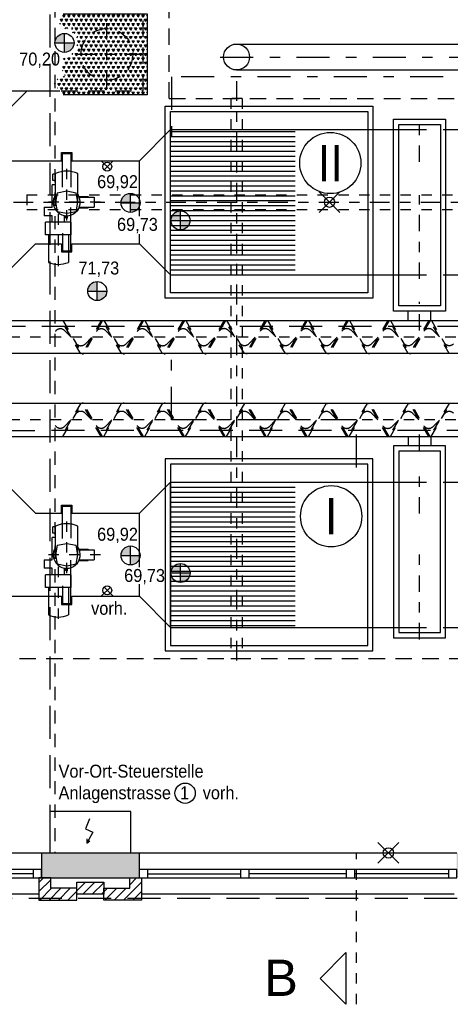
# Model space of a CAD drawing. Header units: metres. Extents: x -5 to 93, y -48 to 79.
# Tile 70 of 91: x 78.3 to 82.45, y 6.74 to 16.23. Entities that reach past the tile are written whole.
import ezdxf
from ezdxf.enums import TextEntityAlignment as Align

# ---------------------------------------------------------------- set-up
doc = ezdxf.new("R2010")
doc.units = ezdxf.units.M
doc.header["$LTSCALE"] = 0.05
doc.header["$PDMODE"] = 35
doc.header["$PDSIZE"] = 0.1
for name, pattern in [('MITTE', [1.75, 1.25, -0.25, 0, -0.25]), ('STRICHPUNKT', [25.4, 12.7, -6.35, 0, -6.35]), ('STRICHPUNKT2', [12.7, 6.35, -3.175, 0, -3.175]), ('VERDECKT', [9.525, 6.35, -3.175]), ('VERDECKT2', [4.7625, 3.175, -1.5875])]:
    doc.linetypes.add(name, pattern=pattern)
for name, color, linetype in [('A_Achse', 9, 'STRICHPUNKT2'), ('A_Ansicht', 2, 'Continuous'), ('A_FENSTER_TUER', 7, 'Continuous'), ('A_Sanitär', 4, 'Continuous'), ('A_Schnitt', 1, 'Continuous'), ('A_Schnitt-Mauerwerk', 1, 'Continuous'), ('A_Schraffur', 9, 'Continuous'), ('A_Text', 5, 'Continuous'), ('A_Unsichtbar', 7, 'VERDECKT'), ('A_Unsichtbar-über', 253, 'VERDECKT'), ('Text', 3, 'Continuous')]:
    doc.layers.add(name, color=color, linetype=linetype)
doc.layers.add('A_Bemassungspunkte', color=1, linetype='Continuous', plot=False)
doc.styles.add('Arial', font='arial.ttf', dxfattribs={"width": 0.9})

# ---------------------------------------------------------------- blocks, each defined once
blk = doc.blocks.new('SCHNIT-L')
at = {"color": 6, "linetype": 'MITTE'}
blk.add_line((-2.919, 0), (0, 0), dxfattribs=at)
at = {"color": 2}
blk.add_lwpolyline([(-1.919, 0.2), (-2.919, 0.2), (-2.419, 0.7)], close=True, dxfattribs=at)
at = {"layer": 'Text', "color": 6, "style": 'Arial'}
blk.add_attdef('SCHNITT', text='', height=0.7, dxfattribs=at).set_placement((-2.408, 1.452), align=Align.MIDDLE)

msp = doc.modelspace()

# ---------------------------------------------------------------- hatches: boundary and pattern name
at = {"layer": 'A_Sanitär'}
h = msp.add_hatch(dxfattribs=at)
h.set_pattern_fill('ANSI31', color=256, scale=0.015, angle=135, style=0)
h.set_pattern_definition([(180, (60.51569, 24.014553), (-1e-17, 0.047625), [])])
h.paths.add_polyline_path([(80.9573, 15.1745), (80.9573, 13.7745), (79.7573, 13.7745), (79.7573, 15.1745)])
h = msp.add_hatch(dxfattribs=at)
h.set_pattern_fill('ANSI31', color=256, scale=0.015, angle=135, style=0)
h.set_pattern_definition([(180, (60.51569, 1.5344), (-1e-17, -0.047625), [])])
h.paths.add_polyline_path([(80.9573, 10.3745), (80.9573, 11.7745), (79.7573, 11.7745), (79.7573, 10.3745)])
at = {"layer": 'A_Schraffur'}
h = msp.add_hatch(dxfattribs=at)
h.set_pattern_fill('TRIANG', color=8, scale=0.005, style=0)
h.set_pattern_definition([(60, (60.51569, 1.5344), (-0.02381249, 0.041244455), [0.0238125, -0.0238125]), (120, (60.51569, 1.5344), (-0.04762499, 5e-09), [0.0238125, -0.0238125]), (0, (60.503784, 1.55502), (0.0238125, 0.04124445), [0.0238125, -0.0238125])])
h.paths.add_polyline_path([(78.7231, 16.2895), (79.534, 16.2895), (79.534, 15.5095), (78.7231, 15.5095), (78.6305, 15.6294), (78.6921, 15.6294), (78.6556, 15.6723), (78.7415, 15.6918), (78.7066, 15.7662), (78.7382, 15.8136), (78.7022, 15.854), (78.8147, 15.8771), (78.807, 15.919), (78.8692, 15.9445), (78.8503, 16.0168), (78.8599, 16.0951), (78.8107, 16.1081), (78.8039, 16.159), (78.7315, 16.1403), (78.7406, 16.159), (78.6774, 16.2045)])
h = msp.add_hatch(dxfattribs=at)
h.set_pattern_fill('ANSI33', color=256, scale=0.025, style=0)
h.set_pattern_definition([(45, (60.51569, 1.5344), (-0.1122532, 0.1122532), []), (45, (60.62794, 1.5344), (-0.1122532, 0.1122532), [0.079375, -0.0396875])])
h.paths.add_polyline_path([(74.5143, 8.1995), (74.5143, 7.9595), (74.6043, 7.9595), (75.4543, 7.9595), (75.4543, 8.1995)])
h.paths.add_polyline_path([(78.5143, 8.1995), (78.5143, 7.9595), (78.6043, 7.9595), (79.4543, 7.9595), (79.4543, 8.1995)])
h.paths.add_polyline_path([(83.4543, 7.9595), (83.4543, 8.1995), (82.5143, 8.1995), (82.5143, 7.9595), (82.6043, 7.9595)])
h.paths.add_polyline_path([(86.5143, 8.1995), (86.5143, 7.9595), (86.6043, 7.9595), (87.7643, 7.9595), (87.7643, 9.2095), (87.5243, 9.2095), (87.5243, 8.1995)])
h.paths.add_polyline_path([(87.7643, 11.7095), (87.5243, 11.7095), (87.5243, 10.2695), (87.7643, 10.2695), (87.7643, 10.3595)])
h = msp.add_hatch(dxfattribs=at)
h.set_pattern_fill('ANSI31', color=256, scale=0.02, style=0)
h.set_pattern_definition([(45, (68.51569, 1.5344), (-0.04490128, 0.04490128), [])])
h.paths.add_polyline_path([(78.8543, 7.8595), (78.6043, 7.8595), (78.6043, 7.9595), (78.4893, 7.9595), (78.4893, 7.7445), (78.8543, 7.7445)])
h.paths.add_polyline_path([(79.1143, 7.8595), (79.1143, 7.917), (78.8543, 7.917), (78.8543, 7.802), (79.1143, 7.802)])
h.paths.add_polyline_path([(79.4793, 7.9595), (79.3643, 7.9595), (79.3643, 7.8595), (79.1143, 7.8595), (79.1143, 7.7445), (79.4793, 7.7445)])
at = {"layer": 'A_Text'}
h = msp.add_hatch(color=256, dxfattribs=at)
h.paths.add_polyline_path([(78.6447, 16.0107), (78.7364, 16.0107), (78.7364, 16.1024, 0.414214)])
h.paths.add_polyline_path([(78.7364, 16.0107), (78.7364, 15.919, 0.414214), (78.8281, 16.0107)])
h = msp.add_hatch(color=256, dxfattribs=at)
h.paths.add_polyline_path([(79.2808, 14.4682), (79.3725, 14.4682), (79.3725, 14.5599, 0.414214)])
h.paths.add_polyline_path([(79.3725, 14.4682), (79.3725, 14.3766, 0.414214), (79.4642, 14.4682)])
h = msp.add_hatch(color=256, dxfattribs=at)
h.paths.add_polyline_path([(79.7622, 14.2991), (79.8538, 14.2991), (79.8538, 14.3907, 0.414214)])
h.paths.add_polyline_path([(79.8538, 14.2991), (79.8538, 14.2074, 0.414214), (79.9455, 14.2991)])
h = msp.add_hatch(color=256, dxfattribs=at)
h.paths.add_polyline_path([(78.9601, 13.6176), (79.0518, 13.6176), (79.0518, 13.7093, 0.414214)])
h.paths.add_polyline_path([(79.0518, 13.6176), (79.0518, 13.5259, 0.414214), (79.1435, 13.6176)])
h = msp.add_hatch(color=256, dxfattribs=at)
h.paths.add_polyline_path([(79.2808, 11.0682), (79.3725, 11.0682), (79.3725, 11.1599, 0.414214)])
h.paths.add_polyline_path([(79.3725, 11.0682), (79.3725, 10.9766, 0.414214), (79.4642, 11.0682)])
h = msp.add_hatch(color=256, dxfattribs=at)
h.paths.add_polyline_path([(79.7622, 10.8991), (79.8538, 10.8991), (79.8538, 10.9907, 0.414214)])
h.paths.add_polyline_path([(79.8538, 10.8991), (79.8538, 10.8074, 0.414214), (79.9455, 10.8991)])

# ---------------------------------------------------------------- linework, layer by layer
at = {"layer": 'A_Achse', "ltscale": 0.5}
for p, q in [((79.144, 15.585), (79.144, 16.2252)), ((79.4865, 15.8995), (78.7898, 15.8995)), ((82.1573, 14.8636), (82.1573, 15.3028)), ((82.1573, 13.7351), (82.1573, 14.5439)), ((82.1573, 13.2368), (82.1573, 13.5152)), ((82.1573, 12.0745), (82.1573, 12.3215)), ((82.1573, 11.4719), (82.1573, 11.873)), ((82.1573, 10.2589), (82.1573, 11.1421))]:
    msp.add_line(p, q, dxfattribs=at)
at = {"layer": 'A_Achse', "ltscale": 0.25}
for p, q in [((84.7048, 13.174), (76.8623, 13.174)), ((84.7048, 12.375), (76.8623, 12.375))]:
    msp.add_line(p, q, dxfattribs=at)
at = {"layer": 'A_Achse'}
msp.add_lwpolyline([(80.2366, 15.8745), (86.3922, 15.8745), (86.3922, 14.9483)], dxfattribs=at)
at = {"layer": 'A_Ansicht'}
for p, q in [((77.152, 14.3245), (78.377, 15.5495)), ((77.3876, 15.5495), (78.377, 15.5495)), ((79.7573, 13.7745), (79.7573, 15.1745)), ((82.4073, 15.1745), (84.0773, 15.1745)), ((79.4573, 14.3412), (79.4573, 14.8745)), ((79.4573, 14.0745), (79.4573, 14.1663)), ((77.7722, 13.389), (78.4577, 14.0745)), ((78.4577, 14.0745), (78.7073, 14.0745)), ((78.8073, 14.0745), (79.4573, 14.0745)), ((79.4573, 14.0745), (79.7573, 13.7745)), ((79.7573, 13.7745), (81.9073, 13.7745)), ((82.4073, 13.7745), (82.9914, 13.7745)), ((77.7818, 12.1504), (78.4577, 11.4745)), ((79.4573, 11.4745), (79.7573, 11.7745)), ((79.7573, 11.7745), (81.9073, 11.7745)), ((79.7573, 10.3745), (79.7573, 11.7745)), ((82.4073, 11.7745), (82.9914, 11.7745)), ((78.4577, 11.4745), (78.7073, 11.4745)), ((78.8073, 11.4745), (79.4573, 11.4745)), ((79.4573, 10.9553), (79.4573, 11.4745)), ((79.4573, 10.6745), (79.4573, 10.79)), ((82.4073, 10.3745), (84.0773, 10.3745)), ((75.4543, 8.1995), (78.5143, 8.1995)), ((79.4543, 8.1995), (82.5143, 8.1995)), ((78.4893, 7.802), (75.4793, 7.802)), ((82.4893, 7.802), (79.4793, 7.802))]:
    msp.add_line(p, q, dxfattribs=at)
for points in [[(78.377, 15.5495), (78.6922, 15.5495)], [(78.8073, 14.8745), (79.4573, 14.8745), (79.7573, 15.1745), (81.9073, 15.1745)], [(78.7073, 14.8745), (78.7073, 14.9545), (78.8073, 14.9545), (78.8073, 14.8745)], [(76.6263, 13.3745), (78.1263, 14.8745), (78.7073, 14.8745)], [(78.7073, 14.0745), (78.7073, 13.9945), (78.8073, 13.9945), (78.8073, 14.0745)], [(76.6263, 12.1745), (78.1263, 10.6745), (78.7073, 10.6745)], [(78.7073, 11.4745), (78.7073, 11.5545), (78.8073, 11.5545), (78.8073, 11.4745)], [(78.7073, 10.6745), (78.7073, 10.5945), (78.8073, 10.5945), (78.8073, 10.6745)], [(78.8073, 10.6745), (79.4573, 10.6745), (79.7573, 10.3745), (81.9073, 10.3745)]]:
    msp.add_lwpolyline(points, dxfattribs=at)
at = {"layer": 'A_Bemassungspunkte'}
for p in [(81.2895, 14.4745), (81.8563, 8.1995)]:
    msp.add_point(p, dxfattribs=at)
at = {"layer": 'A_FENSTER_TUER'}
for p, q in [((78.4343, 7.9995), (77.5337, 7.9995)), ((78.4343, 8.0395), (78.4343, 7.9595)), ((79.5343, 8.0395), (79.5343, 7.9595)), ((79.5343, 7.9995), (80.4346, 7.9995)), ((80.4346, 7.9595), (80.4346, 8.0395)), ((80.5146, 7.9595), (80.5146, 8.0395)), ((81.4537, 7.9995), (80.5146, 7.9995)), ((81.4537, 7.9595), (81.4537, 8.0395)), ((81.5337, 7.9595), (81.5337, 8.0395)), ((82.4343, 7.9995), (81.5337, 7.9995)), ((82.4343, 8.0395), (82.4343, 7.9595)), ((75.4543, 7.9595), (78.5143, 7.9595)), ((79.4543, 7.9595), (82.5143, 7.9595))]:
    msp.add_line(p, q, dxfattribs=at)
for points in [[(78.4518, 7.9595), (78.5143, 7.9595), (78.5143, 8.0395), (76.5146, 8.0395)], [(80.5146, 8.0395), (79.4543, 8.0395), (79.4543, 7.9595), (79.5168, 7.9595)], [(82.4518, 7.9595), (82.5143, 7.9595), (82.5143, 8.0395), (80.5146, 8.0395)]]:
    msp.add_lwpolyline(points, dxfattribs=at)
at = {"layer": 'A_Sanitär', "color": 8, "linetype": 'STRICHPUNKT2', "ltscale": 0.1}
for p, q in [((78.7573, 14.2969), (78.7573, 14.8453)), ((79.0821, 14.4745), (78.5528, 14.4745)), ((78.6773, 13.8579), (78.6773, 14.3612)), ((78.7573, 10.8969), (78.7573, 11.4453)), ((79.0821, 11.0745), (78.5528, 11.0745)), ((78.6773, 10.4579), (78.6773, 10.9612))]:
    msp.add_line(p, q, dxfattribs=at)
at = {"layer": 'A_Sanitär'}
for p, q in [((79.091, 14.8745), (79.1783, 14.7872)), ((79.2051, 14.8745), (79.1179, 14.7872)), ((78.6504, 14.7445), (78.6225, 14.7445)), ((78.6225, 14.6845), (78.6225, 14.7445)), ((78.6504, 14.4839), (78.6504, 14.7509)), ((78.8642, 14.4839), (78.8642, 14.7509)), ((78.6173, 14.4245), (78.6173, 14.6425)), ((78.6504, 14.6425), (78.6173, 14.6425)), ((78.6504, 14.6845), (78.6225, 14.6845)), ((78.6659, 14.5658), (78.6486, 14.4745)), ((78.6659, 14.5658), (78.7573, 14.5832)), ((78.7573, 14.5832), (78.8487, 14.5658)), ((78.866, 14.4745), (78.8487, 14.5658)), ((78.8749, 14.53), (78.9643, 14.53)), ((78.9643, 14.53), (78.9643, 14.5235)), ((78.6486, 14.4745), (78.6659, 14.3831)), ((78.8487, 14.3831), (78.866, 14.4745)), ((78.8777, 14.5235), (79.023, 14.5235)), ((79.023, 14.5235), (79.023, 14.4255)), ((78.5393, 14.4255), (78.6173, 14.4255)), ((78.5393, 14.4255), (78.5393, 14.3445)), ((78.6173, 14.3445), (78.5393, 14.3445)), ((78.6173, 14.2825), (78.6173, 14.3445)), ((78.7573, 14.3658), (78.6659, 14.3831)), ((78.7373, 14.2825), (78.7373, 14.346)), ((78.7503, 14.3236), (78.7498, 14.3447)), ((78.8487, 14.3831), (78.7573, 14.3658)), ((78.7643, 14.3236), (78.7648, 14.3447)), ((78.8749, 14.419), (78.9643, 14.419)), ((78.8777, 14.4255), (79.023, 14.4255)), ((78.9643, 14.4255), (78.9643, 14.419)), ((78.8013, 14.2825), (78.5533, 14.2825)), ((78.5533, 14.1601), (78.5533, 14.2825)), ((78.8013, 14.1601), (78.8013, 14.2825)), ((78.8013, 14.1601), (78.5533, 14.1601)), ((78.5813, 14.1601), (78.5813, 13.8941)), ((78.7733, 14.1601), (78.7733, 13.8941)), ((82.0478, 13.334), (82.0478, 13.4245)), ((82.2668, 13.334), (82.2668, 13.4245)), ((81.4773, 13.334), (82.1573, 13.334)), ((82.0478, 12.215), (82.0478, 12.1245)), ((82.2668, 12.215), (82.2668, 12.1245)), ((78.6504, 11.3445), (78.6225, 11.3445)), ((78.6225, 11.2845), (78.6225, 11.3445)), ((78.6504, 11.0839), (78.6504, 11.3509)), ((78.8642, 11.0839), (78.8642, 11.3509)), ((78.6173, 11.0245), (78.6173, 11.2425)), ((78.6504, 11.2425), (78.6173, 11.2425)), ((78.6504, 11.2845), (78.6225, 11.2845)), ((78.6659, 11.1658), (78.6486, 11.0745)), ((78.6659, 11.1658), (78.7573, 11.1832)), ((78.7573, 11.1832), (78.8487, 11.1658)), ((78.866, 11.0745), (78.8487, 11.1658)), ((78.8749, 11.13), (78.9643, 11.13)), ((78.8777, 11.1235), (79.023, 11.1235)), ((78.9643, 11.13), (78.9643, 11.1235)), ((79.023, 11.1235), (79.023, 11.0255)), ((78.5393, 11.0255), (78.6173, 11.0255)), ((78.5393, 11.0255), (78.5393, 10.9445)), ((78.6486, 11.0745), (78.6659, 10.9831)), ((78.8487, 10.9831), (78.866, 11.0745)), ((78.8749, 11.019), (78.9643, 11.019)), ((78.8777, 11.0255), (79.023, 11.0255)), ((78.9643, 11.0255), (78.9643, 11.019)), ((78.6173, 10.9445), (78.5393, 10.9445)), ((78.6173, 10.8825), (78.6173, 10.9445)), ((78.7573, 10.9658), (78.6659, 10.9831)), ((78.7373, 10.8825), (78.7373, 10.946)), ((78.7503, 10.9236), (78.7498, 10.9447)), ((78.8487, 10.9831), (78.7573, 10.9658)), ((78.7643, 10.9236), (78.7648, 10.9447)), ((78.8013, 10.8825), (78.5533, 10.8825)), ((78.5533, 10.7601), (78.5533, 10.8825)), ((78.8013, 10.7601), (78.8013, 10.8825)), ((78.8013, 10.7601), (78.5533, 10.7601)), ((78.5813, 10.7601), (78.5813, 10.4941)), ((78.7733, 10.7601), (78.7733, 10.4941)), ((79.091, 10.6745), (79.1783, 10.7618)), ((79.2051, 10.6745), (79.1179, 10.7618))]:
    msp.add_line(p, q, dxfattribs=at)
at = {"layer": 'A_Sanitär', "linetype": 'VERDECKT', "ltscale": 0.25}
for p, q in [((78.893, 13.0123), (78.7093, 13.3306)), ((78.7212, 13.3323), (78.9034, 13.0166)), ((79.0907, 13.3323), (78.9069, 13.014)), ((79.1035, 13.3323), (78.9188, 13.0123)), ((79.2873, 13.0123), (79.1035, 13.3306)), ((79.1154, 13.3323), (79.2977, 13.0166)), ((79.485, 13.3323), (79.3012, 13.014)), ((79.4978, 13.3323), (79.3131, 13.0123)), ((79.6816, 13.0123), (79.4978, 13.3306)), ((79.5097, 13.3323), (79.692, 13.0166)), ((79.8792, 13.3323), (79.6955, 13.014)), ((79.8921, 13.3323), (79.7074, 13.0123)), ((80.0759, 13.0123), (79.8921, 13.3306)), ((79.904, 13.3323), (80.0862, 13.0166)), ((80.2735, 13.3323), (80.0897, 13.014)), ((80.2864, 13.3323), (80.1016, 13.0123)), ((80.4702, 13.014), (80.2864, 13.3323)), ((80.2983, 13.334), (80.4805, 13.0183)), ((80.6678, 13.334), (80.484, 13.0157)), ((80.6807, 13.334), (80.4959, 13.014)), ((80.8644, 13.014), (80.6807, 13.3323)), ((80.6926, 13.334), (80.8748, 13.0183)), ((81.0621, 13.334), (80.8783, 13.0157)), ((81.075, 13.334), (80.8902, 13.014)), ((81.2587, 13.014), (81.075, 13.3323)), ((81.0869, 13.334), (81.2691, 13.0183)), ((81.4564, 13.334), (81.2726, 13.0157)), ((81.4692, 13.334), (81.2845, 13.014)), ((81.653, 13.014), (81.4692, 13.3323)), ((81.4811, 13.334), (81.6634, 13.0183)), ((81.8506, 13.334), (81.6669, 13.0157)), ((81.8635, 13.334), (81.6788, 13.014)), ((82.0482, 13.014), (81.8644, 13.3323)), ((81.8763, 13.334), (82.0585, 13.0183)), ((82.2458, 13.334), (82.062, 13.0157)), ((82.2587, 13.334), (82.0739, 13.014)), ((82.4424, 13.014), (82.2587, 13.3323)), ((82.2706, 13.334), (82.4528, 13.0183)), ((78.7995, 13.1744), (78.7367, 13.2375)), ((79.1938, 13.1744), (79.131, 13.2375)), ((79.588, 13.1744), (79.5253, 13.2375)), ((79.9823, 13.1744), (79.9196, 13.2375)), ((80.3766, 13.176), (80.3139, 13.2392)), ((80.7709, 13.176), (80.7082, 13.2392)), ((81.1652, 13.176), (81.1024, 13.2392)), ((81.5594, 13.176), (81.4967, 13.2392)), ((81.9546, 13.176), (81.8919, 13.2392)), ((82.3489, 13.176), (82.2861, 13.2392)), ((78.9971, 13.1702), (78.9344, 13.1071)), ((79.3914, 13.1702), (79.3287, 13.1071)), ((79.7857, 13.1702), (79.7229, 13.1071)), ((80.1799, 13.1702), (80.1172, 13.1071)), ((80.5742, 13.1719), (80.5115, 13.1088)), ((80.9685, 13.1719), (80.9058, 13.1088)), ((81.3628, 13.1719), (81.3001, 13.1088)), ((81.7571, 13.1719), (81.6944, 13.1088)), ((82.1522, 13.1719), (82.0895, 13.1088)), ((78.8921, 12.5367), (78.7083, 12.2184)), ((79.0897, 12.2167), (78.9059, 12.535)), ((79.1026, 12.2167), (78.9178, 12.5367)), ((79.2863, 12.5367), (79.1026, 12.2184)), ((79.484, 12.2167), (79.3002, 12.535)), ((79.4969, 12.2167), (79.3121, 12.5367)), ((79.6806, 12.5367), (79.4969, 12.2184)), ((79.8783, 12.2167), (79.6945, 12.535)), ((79.8911, 12.2167), (79.7064, 12.5367)), ((80.0749, 12.5367), (79.8911, 12.2184)), ((80.2725, 12.2167), (80.0888, 12.535)), ((80.2854, 12.2167), (80.1007, 12.5367)), ((80.4692, 12.535), (80.2854, 12.2167)), ((80.6668, 12.215), (80.483, 12.5333)), ((80.6797, 12.215), (80.4949, 12.535)), ((80.8635, 12.535), (80.6797, 12.2167)), ((81.0611, 12.215), (80.8773, 12.5333)), ((81.074, 12.215), (80.8892, 12.535)), ((81.2578, 12.535), (81.074, 12.2167)), ((81.4554, 12.215), (81.2716, 12.5333)), ((81.4683, 12.215), (81.2835, 12.535)), ((81.652, 12.535), (81.4683, 12.2167)), ((81.8497, 12.215), (81.6659, 12.5333)), ((81.8625, 12.215), (81.6778, 12.535)), ((82.0472, 12.535), (81.8634, 12.2167)), ((82.2448, 12.215), (82.061, 12.5333)), ((82.2577, 12.215), (82.0729, 12.535)), ((82.4415, 12.535), (82.2577, 12.2167)), ((78.7202, 12.2167), (78.9024, 12.5323)), ((78.9961, 12.3787), (78.9334, 12.4419)), ((79.1145, 12.2167), (79.2967, 12.5323)), ((79.3904, 12.3787), (79.3277, 12.4419)), ((79.5088, 12.2167), (79.691, 12.5323)), ((79.7847, 12.3787), (79.722, 12.4419)), ((79.903, 12.2167), (80.0853, 12.5323)), ((80.179, 12.3787), (80.1162, 12.4419)), ((80.2973, 12.215), (80.4796, 12.5306)), ((80.5732, 12.377), (80.5105, 12.4402)), ((80.6916, 12.215), (80.8738, 12.5306)), ((80.9675, 12.377), (80.9048, 12.4402)), ((81.0859, 12.215), (81.2681, 12.5306)), ((81.3618, 12.377), (81.2991, 12.4402)), ((81.4802, 12.215), (81.6624, 12.5306)), ((81.7561, 12.377), (81.6934, 12.4402)), ((81.8753, 12.215), (82.0575, 12.5306)), ((82.1512, 12.377), (82.0885, 12.4402)), ((82.2696, 12.215), (82.4518, 12.5306)), ((78.7985, 12.3746), (78.7358, 12.3115)), ((79.1928, 12.3746), (79.1301, 12.3115)), ((79.5871, 12.3746), (79.5243, 12.3115)), ((79.9813, 12.3746), (79.9186, 12.3115)), ((80.3756, 12.3729), (80.3129, 12.3098)), ((80.7699, 12.3729), (80.7072, 12.3098)), ((81.1642, 12.3729), (81.1015, 12.3098)), ((81.5585, 12.3729), (81.4957, 12.3098)), ((81.9536, 12.3729), (81.8909, 12.3098)), ((82.3479, 12.3729), (82.2852, 12.3098))]:
    msp.add_line(p, q, dxfattribs=at)
at = {"layer": 'A_Sanitär'}
for points in [[(80.3972, 15.9994), (86.5172, 15.9995), (86.5172, 14.9483)], [(80.3943, 15.7495), (86.2672, 15.7495), (86.2672, 14.9483)], [(78.7173, 14.618), (78.7173, 14.9445), (78.7973, 14.9445), (78.7973, 14.618)], [(78.7173, 14.1745), (78.7173, 14.0045), (78.7973, 14.0045), (78.7973, 14.4232)], [(83.2212, 13.014), (77.7914, 13.014), (77.7914, 13.334), (83.2212, 13.334)], [(83.5148, 12.535), (77.7914, 12.535), (77.7914, 12.215), (83.5148, 12.215)], [(78.7173, 11.2317), (78.7173, 11.5445), (78.7973, 11.5445), (78.7973, 11.2346)], [(78.7173, 10.7745), (78.7173, 10.6045), (78.7973, 10.6045), (78.7973, 11.0232)], [(78.9769, 8.5286), (78.9391, 8.4327), (79.0078, 8.4007), (78.95, 8.2945)], [(78.9519, 8.3344), (78.95, 8.2945), (78.98, 8.3166)]]:
    msp.add_lwpolyline(points, dxfattribs=at)
for points in [[(79.7073, 15.3995), (81.7073, 15.3995), (81.7073, 13.5495), (79.7073, 13.5495)], [(79.7573, 15.3495), (81.6573, 15.3495), (81.6573, 13.5995), (79.7573, 13.5995)], [(81.9073, 15.2745), (82.4073, 15.2745), (82.4073, 13.4245), (81.9073, 13.4245)], [(81.9573, 15.2245), (82.3573, 15.2245), (82.3573, 13.4745), (81.9573, 13.4745)], [(81.9073, 10.2745), (82.4073, 10.2745), (82.4073, 12.1245), (81.9073, 12.1245)], [(81.9573, 10.3245), (82.3573, 10.3245), (82.3573, 12.0745), (81.9573, 12.0745)], [(79.7073, 10.1495), (81.7073, 10.1495), (81.7073, 11.9995), (79.7073, 11.9995)], [(79.7573, 10.1995), (81.6573, 10.1995), (81.6573, 11.9495), (79.7573, 11.9495)], [(78.5943, 8.1995), (79.3743, 8.1995), (79.3743, 8.5995), (78.5943, 8.5995)]]:
    msp.add_lwpolyline(points, close=True, dxfattribs=at)
for centre, radius in [((80.3943, 15.8745), 0.125), ((79.1481, 14.8174), 0.0427), ((79.1481, 10.7315), 0.0427)]:
    msp.add_circle(centre, radius, dxfattribs=at)
for centre, radius, start, end in [((78.7573, 14.5206), 0.2539, 65.09547, 114.90449), ((78.7573, 14.4745), 0.13, 145.32277, 34.67713), ((78.7573, 14.3275), 0.008, 208.6206, 331.37905), ((78.6773, 14.1187), 0.2442, 246.84928, 293.15048), ((78.7573, 11.1206), 0.2539, 65.09547, 114.90449), ((78.7573, 11.0745), 0.13, 145.32277, 34.67713), ((78.7573, 10.9275), 0.008, 208.6206, 331.37905), ((78.6773, 10.7187), 0.2442, 246.84928, 293.15048)]:
    msp.add_arc(centre, radius, start, end, dxfattribs=at)
at = {"layer": 'A_Sanitär', "linetype": 'VERDECKT', "ltscale": 0.25}
for centre, radius, start, end in [((78.6964, 13.1947), 0.0588, 46.68289, 144.90784), ((79.0907, 13.1947), 0.0588, 46.68289, 144.90784), ((79.485, 13.1947), 0.0588, 46.68289, 144.90784), ((79.8793, 13.1947), 0.0588, 46.68289, 144.90784), ((80.2736, 13.1964), 0.0588, 46.68289, 144.90784), ((80.6679, 13.1964), 0.0588, 46.68289, 144.90784), ((81.0621, 13.1964), 0.0588, 46.68289, 144.90784), ((81.4564, 13.1964), 0.0588, 46.68289, 144.90784), ((81.8516, 13.1964), 0.0588, 46.68289, 144.90784), ((82.2458, 13.1964), 0.0588, 46.68289, 144.90784), ((78.8941, 13.1498), 0.0588, 215.09216, 313.31711), ((79.2884, 13.1498), 0.0588, 215.09216, 313.31711), ((79.6826, 13.1498), 0.0588, 215.09216, 313.31711), ((80.0769, 13.1498), 0.0588, 215.09216, 313.31711), ((80.4712, 13.1515), 0.0588, 215.09216, 313.31711), ((80.8655, 13.1515), 0.0588, 215.09216, 313.31711), ((81.2598, 13.1515), 0.0588, 215.09216, 313.31711), ((81.654, 13.1515), 0.0588, 215.09216, 313.31711), ((82.0492, 13.1515), 0.0588, 215.09216, 313.31711), ((82.4435, 13.1515), 0.0588, 215.09216, 313.31711), ((78.9094, 13.0209), 0.00739, 215.38182, 249.95508), ((78.9187, 13.0546), 0.0423, 253.74234, 270.06575), ((79.3037, 13.0209), 0.00739, 215.38182, 249.95508), ((79.313, 13.0546), 0.0423, 253.74234, 270.06575), ((79.698, 13.0209), 0.00739, 215.38182, 249.95508), ((79.7073, 13.0546), 0.0423, 253.74234, 270.06575), ((80.0923, 13.0209), 0.00739, 215.38182, 249.95508), ((80.1016, 13.0546), 0.0423, 253.74234, 270.06575), ((80.4866, 13.0226), 0.00739, 215.38182, 249.95508), ((80.4959, 13.0563), 0.0423, 253.74234, 270.06575), ((80.8808, 13.0226), 0.00739, 215.38182, 249.95508), ((80.8902, 13.0563), 0.0423, 253.74234, 270.06575), ((81.2751, 13.0226), 0.00739, 215.38182, 249.95508), ((81.2844, 13.0563), 0.0423, 253.74234, 270.06575), ((81.6694, 13.0226), 0.00739, 215.38182, 249.95508), ((81.6787, 13.0563), 0.0423, 253.74234, 270.06575), ((82.0645, 13.0226), 0.00739, 215.38182, 249.95508), ((82.0739, 13.0563), 0.0423, 253.74234, 270.06575), ((78.9085, 12.528), 0.00739, 110.04492, 144.61818), ((78.9178, 12.4943), 0.0423, 89.93425, 106.25766), ((79.3027, 12.528), 0.00739, 110.04492, 144.61818), ((79.3121, 12.4943), 0.0423, 89.93425, 106.25766), ((79.697, 12.528), 0.00739, 110.04492, 144.61818), ((79.7063, 12.4943), 0.0423, 89.93425, 106.25766), ((80.0913, 12.528), 0.00739, 110.04492, 144.61818), ((80.1006, 12.4943), 0.0423, 89.93425, 106.25766), ((80.4856, 12.5263), 0.00739, 110.04492, 144.61818), ((80.4949, 12.4926), 0.0423, 89.93425, 106.25766), ((80.8799, 12.5263), 0.00739, 110.04492, 144.61818), ((80.8892, 12.4926), 0.0423, 89.93425, 106.25766), ((81.2741, 12.5263), 0.00739, 110.04492, 144.61818), ((81.2835, 12.4926), 0.0423, 89.93425, 106.25766), ((81.6684, 12.5263), 0.00739, 110.04492, 144.61818), ((81.6777, 12.4926), 0.0423, 89.93425, 106.25766), ((82.0636, 12.5263), 0.00739, 110.04492, 144.61818), ((82.0729, 12.4926), 0.0423, 89.93425, 106.25766), ((82.4578, 12.5263), 0.00739, 110.04492, 144.61818), ((78.8931, 12.3991), 0.0588, 46.68289, 144.90784), ((79.2874, 12.3991), 0.0588, 46.68289, 144.90784), ((79.6817, 12.3991), 0.0588, 46.68289, 144.90784), ((80.0759, 12.3991), 0.0588, 46.68289, 144.90784), ((80.4702, 12.3974), 0.0588, 46.68289, 144.90784), ((80.8645, 12.3974), 0.0588, 46.68289, 144.90784), ((81.2588, 12.3974), 0.0588, 46.68289, 144.90784), ((81.6531, 12.3974), 0.0588, 46.68289, 144.90784), ((82.0482, 12.3974), 0.0588, 46.68289, 144.90784), ((82.4425, 12.3974), 0.0588, 46.68289, 144.90784), ((78.6955, 12.3542), 0.0588, 215.09216, 313.31711), ((79.0897, 12.3542), 0.0588, 215.09216, 313.31711), ((79.484, 12.3542), 0.0588, 215.09216, 313.31711), ((79.8783, 12.3542), 0.0588, 215.09216, 313.31711), ((80.2726, 12.3525), 0.0588, 215.09216, 313.31711), ((80.6669, 12.3525), 0.0588, 215.09216, 313.31711), ((81.0612, 12.3525), 0.0588, 215.09216, 313.31711), ((81.4554, 12.3525), 0.0588, 215.09216, 313.31711), ((81.8506, 12.3525), 0.0588, 215.09216, 313.31711), ((82.2449, 12.3525), 0.0588, 215.09216, 313.31711)]:
    msp.add_arc(centre, radius, start, end, dxfattribs=at)
at = {"layer": 'A_Schnitt', "color": 6, "linetype": 'STRICHPUNKT', "ltscale": 0.5}
for p, q in [((79.7672, 15.6841), (79.7672, 15.0097)), ((85.3243, 15.6841), (79.7672, 15.6841)), ((79.7672, 12.3769), (79.7672, 13.0512)), ((81.5481, 12.3769), (79.7672, 12.3769)), ((81.5481, 11.9161), (81.5481, 12.3769))]:
    msp.add_line(p, q, dxfattribs=at)
at = {"layer": 'A_Schnitt'}
for p, q in [((78.5143, 8.1995), (78.5143, 7.9595)), ((79.4543, 8.1995), (79.4543, 7.9595))]:
    msp.add_line(p, q, dxfattribs=at)
for points in [[(78.5143, 8.1995), (79.4543, 8.1995)], [(78.5143, 7.9595), (79.4543, 7.9595)]]:
    msp.add_lwpolyline(points, dxfattribs=at)
at = {"layer": 'A_Schnitt-Mauerwerk'}
for points in [[(78.6043, 7.9595), (78.4893, 7.9595), (78.4893, 7.7445), (78.8543, 7.7445), (78.8543, 7.8595), (78.6043, 7.8595), (78.6043, 7.9595)], [(79.3643, 7.9595), (79.4793, 7.9595), (79.4793, 7.7445), (79.1143, 7.7445), (79.1143, 7.8595), (79.3643, 7.8595), (79.3643, 7.9595)]]:
    msp.add_lwpolyline(points, dxfattribs=at)
msp.add_lwpolyline([(79.1143, 7.802), (78.8543, 7.802), (78.8543, 7.917), (79.1143, 7.917)], close=True, dxfattribs=at)
at = {"layer": 'A_Schraffur', "color": 8}
msp.add_lwpolyline([(78.7231, 16.2895), (79.534, 16.2895), (79.534, 15.5095), (78.7231, 15.5095)], dxfattribs=at)
at = {"layer": 'A_Text'}
for p, q in [((78.7364, 15.919), (78.7364, 16.1024)), ((78.6447, 16.0107), (78.8281, 16.0107)), ((79.3725, 14.3766), (79.3725, 14.5599)), ((79.2808, 14.4682), (79.4642, 14.4682)), ((79.8538, 14.2074), (79.8538, 14.3907)), ((79.7622, 14.2991), (79.9455, 14.2991)), ((79.0518, 13.5259), (79.0518, 13.7093)), ((78.9601, 13.6176), (79.1435, 13.6176)), ((79.3725, 10.9766), (79.3725, 11.1599)), ((79.2808, 11.0682), (79.4642, 11.0682)), ((79.8538, 10.8074), (79.8538, 10.9907)), ((79.7622, 10.8991), (79.9455, 10.8991))]:
    msp.add_line(p, q, dxfattribs=at)
for centre, radius in [((78.7364, 16.0107), 0.0917), ((81.297, 14.8522), 0.2951), ((79.3725, 14.4682), 0.0917), ((79.8538, 14.2991), 0.0917), ((79.0518, 13.6176), 0.0917), ((81.3053, 11.4463), 0.2951), ((79.3725, 11.0682), 0.0917), ((79.8538, 10.8991), 0.0917), ((79.8981, 8.7752), 0.0977)]:
    msp.add_circle(centre, radius, dxfattribs=at)
at = {"layer": 'A_Unsichtbar'}
for p, q in [((78.5943, 27.7145), (78.5943, 8.1995)), ((81.9073, 15.1745), (82.4073, 15.1745)), ((81.9073, 13.7745), (82.4073, 13.7745)), ((84.552, 13.2745), (77.6577, 13.2745)), ((77.6577, 12.2745), (84.552, 12.276)), ((81.9073, 11.7745), (82.4073, 11.7745)), ((81.9073, 10.3745), (82.4073, 10.3745))]:
    msp.add_line(p, q, dxfattribs=at)
at = {"layer": 'A_Unsichtbar', "ltscale": 0.5}
for p, q in [((79.744, 15.4745), (79.744, 16.4495)), ((79.494, 15.5495), (79.494, 16.2495)), ((79.744, 15.4745), (83.604, 15.4745)), ((78.302, 10.0745), (85.2968, 10.0745))]:
    msp.add_line(p, q, dxfattribs=at)
at = {"layer": 'A_Unsichtbar'}
msp.add_lwpolyline([(66.0093, 7.7645), (87.9593, 7.7645), (87.9593, 27.7145), (66.0093, 27.7145)], close=True, dxfattribs=at)
at = {"layer": 'A_Unsichtbar', "ltscale": 0.5}
msp.add_lwpolyline([(78.7054, 15.5495), (79.494, 15.5495)], dxfattribs=at)
msp.add_circle((79.144, 15.8995), 0.25, dxfattribs=at)
at = {"layer": 'A_Unsichtbar-über', "linetype": 'VERDECKT2', "ltscale": 0.8}
msp.add_line((78.6443, 27.2795), (78.6443, 8.1995), dxfattribs=at)
at = {"layer": 'A_Unsichtbar-über', "linetype": 'STRICHPUNKT', "ltscale": 0.3}
for p, q in [((80.3943, 15.6415), (80.3943, 9.9849)), ((78.2443, 14.4745), (85.8171, 14.4745))]:
    msp.add_line(p, q, dxfattribs=at)
at = {"layer": 'A_Unsichtbar-über', "linetype": 'VERDECKT2', "ltscale": 0.3}
for p, q in [((80.3393, 15.4745), (80.3393, 10.0745)), ((80.4493, 15.4745), (80.3393, 15.4745)), ((80.4493, 15.4745), (80.4493, 10.0745)), ((78.3743, 14.5445), (83.8843, 14.5445)), ((78.3743, 14.5445), (78.3743, 14.4045)), ((78.3743, 14.4045), (83.8843, 14.4045)), ((80.3393, 10.0745), (80.4493, 10.0745))]:
    msp.add_line(p, q, dxfattribs=at)

# ---------------------------------------------------------------- block references
at = {"layer": 'A_Schnitt-Mauerwerk'}
ref = msp.add_blockref('SCHNIT-L', (81.5481, 8.1995), dxfattribs=dict(at, xscale=0.5, yscale=0.5, zscale=0.5, rotation=90))
ref.add_attrib('SCHNITT', 'B', dxfattribs={"layer": 'Text', "color": 6, "height": 0.35, "style": 'Arial'}).set_placement((80.8219, 6.9954), align=Align.MIDDLE)

# ---------------------------------------------------------------- texts
at = {"layer": 'A_Text', "style": 'Arial', "width": 0.9}
for s, p in [('70,20', (78.3001, 15.7924)), ('69,92', (79.0504, 14.6102)), ('69,73', (79.2422, 14.1983)), ('71,73', (78.8703, 13.7774)), ('69,92', (79.0504, 11.2102)), ('69,73', (79.3112, 10.8127))]:
    msp.add_text(s, height=0.125, dxfattribs=at).set_placement(p)
for s, p in [('II', (81.297, 14.8522)), ('I', (81.3053, 11.4463))]:
    msp.add_text(s, height=0.35, dxfattribs=at).set_placement(p, align=Align.MIDDLE)
at = {"layer": 'A_Text', "char_height": 0.125, "attachment_point": 1, "style": 'Arial'}
for s, insert, width in [('vorh.', (78.9928, 10.6214), 0.44421), ('Vor-Ort-Steuerstelle\\PAnlagenstrasse  1   vorh.', (78.679, 9.0506), 1.838535)]:
    msp.add_mtext(s, dxfattribs=dict(at, insert=insert, width=width))

doc.saveas('drawing.dxf')
